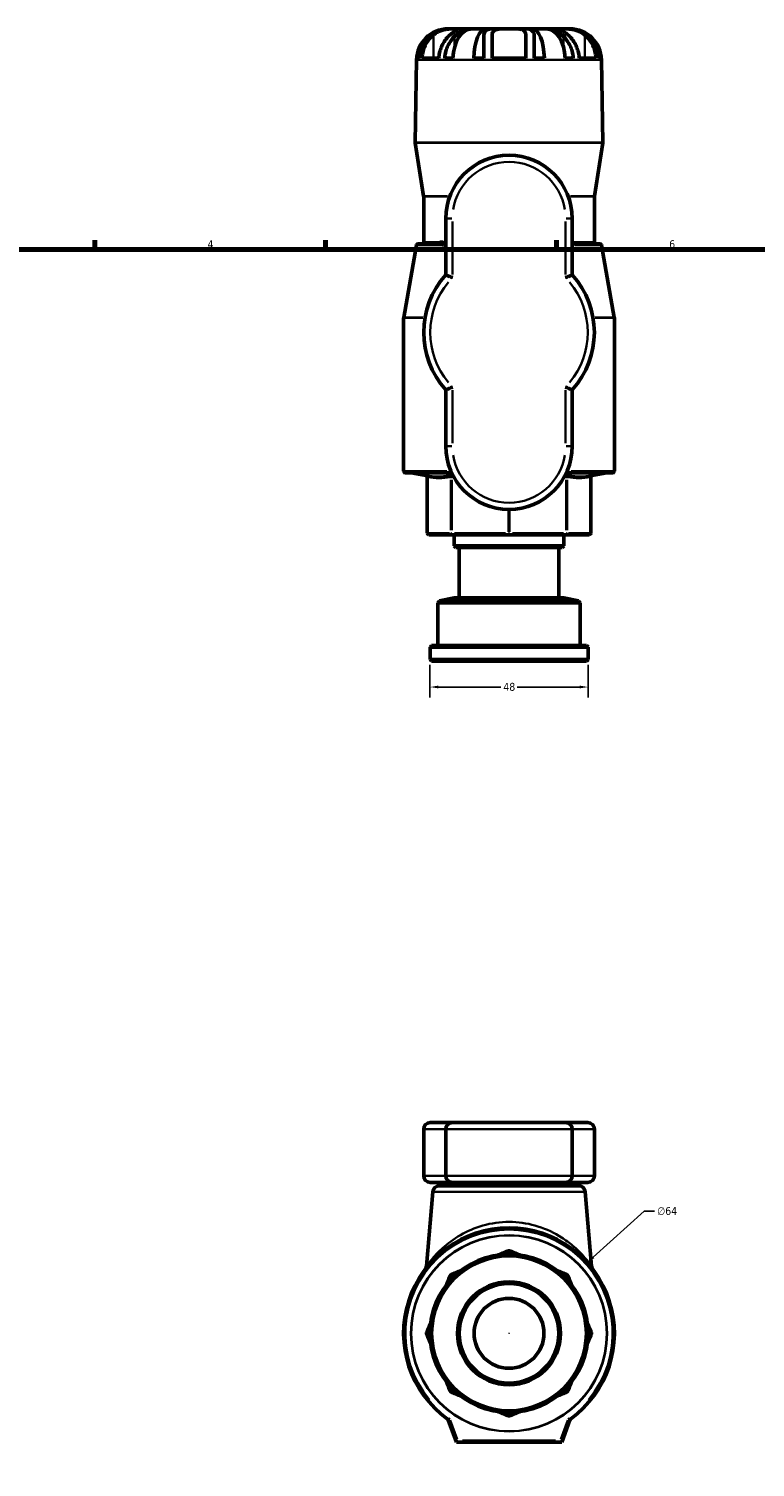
# Model space of a CAD drawing. Header units: millimetres. Extents: x -96 to 918, y -124 to 641.
# Tile 4 of 7: x 190 to 411, y 204 to 641. Entities that reach past the tile are written whole.
import ezdxf

# ---------------------------------------------------------------- set-up
doc = ezdxf.new("R2010")
doc.units = ezdxf.units.MM
for name, color, linetype, lineweight in [('Border (ANSI)', 7, 'Continuous', 70), ('Dimension (ANSI)', 7, 'Continuous', 25), ('Visible (ANSI)', 7, 'Continuous', 50), ('Visible Narrow (ANSI)', 7, 'Continuous', 35)]:
    doc.layers.add(name, color=color, linetype=linetype, lineweight=lineweight)
doc.styles.add('Note Text (ANSI)', font='tahoma.ttf')
doc.dimstyles.new('Default - mm (ANSI)', dxfattribs={"dimtxt": 2.4, "dimasz": 2.5, "dimexe": 3.175, "dimexo": 1.6002, "dimgap": 0.8, "dimtad": 0, "dimtoh": 1, "dimdec": 0, "dimrnd": 1e-08, "dimzin": 4, "dimdsep": 46, "dimtxsty": 'Note Text (ANSI)', "dimcen": 0.09, "dimdle": 10, "dimclrd": 256, "dimclre": 256, "dimclrt": 5, "dimadec": 1, "dimazin": 1, "dimtfac": 1.27, "dimtofl": 0, "dimtmove": 0, "dimatfit": 3, "dimfxl": 1, "dimtolj": 1, "dimtzin": 4, "dimlwd": -1, "dimlwe": -1, "dimarcsym": 0})

# ---------------------------------------------------------------- blocks, each defined once
blk = doc.blocks.new('Borders Default Border')
at = {"layer": 'Border (ANSI)'}
for p, q in [((210.25, 574), (210.25, 576.8)), ((280.33, 574), (280.33, 576.8)), ((350.42, 574), (350.42, 576.8))]:
    blk.add_line(p, q, dxfattribs=at)
at = {"layer": 'Border (ANSI)', "flags": 128}
blk.add_lwpolyline([(20, 20), (20, 574), (821, 574), (821, 20), (20, 20)], dxfattribs=at)
at = {"layer": 'Border (ANSI)', "color": 5, "true_color": 0x0000ff, "char_height": 2.4, "attachment_point": 7, "style": 'Note Text (ANSI)'}
for s, insert in [('4', (244.45, 574.4)), ('5', (314.67, 574.35)), ('6', (384.69, 574.35))]:
    blk.add_mtext(s, dxfattribs=dict(at, insert=insert))
blk = doc.blocks.new('*D11')
at = {"layer": 'Defpoints', "color": 0, "transparency": 16777216}
for p in [(359.78, 266.37), (312.28, 223.48)]:
    blk.add_point(p, dxfattribs=at)
at = {"layer": 'Dimension (ANSI)', "transparency": 16777216}
for p, q in [((377.08, 281.99), (361.64, 268.05)), ((380.23, 281.99), (377.08, 281.99)), ((335.94, 244.93), (336.12, 244.93)), ((336.03, 244.84), (336.03, 245.02))]:
    blk.add_line(p, q, dxfattribs=at)
blk.add_solid([(361.36, 268.36), (361.92, 267.74), (359.78, 266.37)], dxfattribs=at)
at = {"layer": 'Dimension (ANSI)', "color": 5, "transparency": 16777216, "insert": (381.03, 283.28), "char_height": 2.4, "attachment_point": 1, "style": 'Note Text (ANSI)'}
blk.add_mtext('\\A1;∅64', dxfattribs=at)
blk = doc.blocks.new('*D12')
at = {"layer": 'Defpoints', "color": 0, "transparency": 16777216}
for p in [(312.03, 449.48), (360.03, 449.48), (312.03, 441.14)]:
    blk.add_point(p, dxfattribs=at)
at = {"layer": 'Dimension (ANSI)', "transparency": 16777216}
for p, q in [((312.03, 447.88), (312.03, 437.97)), ((360.03, 447.88), (360.03, 437.97)), ((314.53, 441.14), (333.52, 441.14)), ((357.53, 441.14), (338.54, 441.14))]:
    blk.add_line(p, q, dxfattribs=at)
for points in [[(314.53, 441.56), (314.53, 440.73), (312.03, 441.14)], [(357.53, 441.56), (357.53, 440.73), (360.03, 441.14)]]:
    blk.add_solid(points, dxfattribs=at)
at = {"layer": 'Dimension (ANSI)', "color": 5, "transparency": 16777216, "insert": (334.32, 442.4), "char_height": 2.4, "attachment_point": 1, "style": 'Note Text (ANSI)'}
blk.add_mtext('\\A1;48', dxfattribs=at)

msp = doc.modelspace()

# ---------------------------------------------------------------- linework, layer by layer
at = {"layer": 'Visible (ANSI)'}
for p, q in [((317.5684, 640.9823), (317.7263, 640.9823)), ((317.7263, 640.9823), (317.7263, 640.9754)), ((317.7263, 640.9823), (318.135, 640.9823)), ((318.135, 640.9823), (320.0419, 640.9823)), ((320.0419, 640.9823), (323.1521, 640.9823)), ((323.1521, 640.9823), (323.1521, 640.5968)), ((323.1521, 640.9823), (324.7917, 640.9823)), ((324.7917, 640.9823), (328.9658, 640.9823)), ((328.3512, 638.5918), (328.3512, 632.0223)), ((328.9658, 640.9823), (328.9658, 640.4013)), ((328.9658, 640.9823), (331.0141, 640.9823)), ((330.9112, 632.0223), (330.9112, 639.1295)), ((331.0141, 640.9823), (336.0312, 640.9823)), ((336.0312, 640.9823), (341.0483, 640.9823)), ((341.0483, 640.9823), (343.0966, 640.9823)), ((341.1512, 639.1295), (341.1512, 632.0223)), ((343.0966, 640.9823), (347.2707, 640.9823)), ((343.0966, 640.9823), (343.0966, 640.4013)), ((343.7112, 632.0223), (343.7112, 638.5918)), ((347.2707, 640.9823), (348.9103, 640.9823)), ((348.9103, 640.9823), (348.9103, 640.5968)), ((348.9103, 640.9823), (352.0205, 640.9823)), ((352.0205, 640.9823), (353.9274, 640.9823)), ((353.9274, 640.9823), (354.3361, 640.9823)), ((354.3361, 640.9823), (354.3361, 640.9754)), ((354.3361, 640.9823), (354.4941, 640.9823)), ((307.9698, 631.5499), (307.532, 606.466)), ((308.2296, 632.0223), (308.8351, 632.0223)), ((309.5948, 632.0223), (314.7148, 632.0223)), ((316.5151, 632.0223), (318.9606, 632.0223)), ((325.3002, 632.0223), (328.3512, 632.0223)), ((330.9112, 632.0223), (341.1512, 632.0223)), ((343.7112, 632.0223), (346.7622, 632.0223)), ((353.1018, 632.0223), (355.5473, 632.0223)), ((357.3476, 632.0223), (362.4676, 632.0223)), ((363.2273, 632.0223), (363.8328, 632.0223)), ((364.0926, 631.5499), (364.5305, 606.466)), ((310.1051, 590.1411), (307.538, 606.3792)), ((361.9574, 590.1411), (364.5244, 606.3792)), ((310.1112, 576.2023), (310.1112, 590.0631)), ((361.9512, 576.2023), (361.9512, 590.0631)), ((316.8312, 583.3823), (316.8312, 566.2352)), ((355.2312, 566.2352), (355.2312, 583.3823)), ((307.9084, 575.2892), (304.0388, 553.3438)), ((308.4008, 575.7023), (316.8312, 575.7023)), ((355.2312, 575.7023), (363.6617, 575.7023)), ((364.1541, 575.2892), (368.0236, 553.3438)), ((304.0312, 506.6743), (304.0312, 553.257)), ((368.0312, 506.6743), (368.0312, 553.257)), ((316.8312, 531.4095), (316.8312, 514.2623)), ((355.2312, 514.2623), (355.2312, 531.4095)), ((318.6179, 506.1743), (304.5312, 506.1743)), ((310.7642, 505.3821), (306.3143, 506.1667)), ((311.1774, 487.8823), (311.1774, 504.8897)), ((367.5312, 506.1743), (353.4445, 506.1743)), ((360.885, 487.8823), (360.885, 504.8897)), ((361.2982, 505.3821), (365.7481, 506.1667)), ((311.6774, 487.3823), (318.8105, 487.3823)), ((318.8105, 487.3823), (336.0312, 487.3823)), ((319.3712, 484.0423), (319.3712, 487.3823)), ((336.0312, 487.3823), (353.252, 487.3823)), ((352.6913, 484.0423), (352.6913, 487.3823)), ((353.252, 487.3823), (360.385, 487.3823)), ((319.3712, 484.0423), (352.6913, 484.0423)), ((319.8712, 483.5423), (319.3712, 484.0423)), ((352.1913, 483.5423), (319.8712, 483.5423)), ((320.8857, 468.1823), (320.8857, 483.5423)), ((351.1767, 468.1823), (351.1767, 483.5423)), ((352.1913, 483.5423), (352.6913, 484.0423)), ((314.922, 467.3177), (314.4312, 466.7223)), ((319.3712, 468.1823), (314.922, 467.3177)), ((314.922, 467.3177), (357.1404, 467.3177)), ((352.6913, 468.1823), (319.3712, 468.1823)), ((352.6913, 468.1823), (357.1404, 467.3177)), ((357.1404, 467.3177), (357.6312, 466.7223)), ((357.6312, 466.7223), (314.4312, 466.7223)), ((314.4312, 453.7823), (314.4312, 466.7223)), ((357.6312, 453.7823), (357.6312, 466.7223)), ((312.5312, 453.7823), (312.0312, 453.2823)), ((360.0312, 453.2823), (312.0312, 453.2823)), ((312.0312, 449.4823), (312.0312, 453.2823)), ((312.5312, 453.7823), (359.5312, 453.7823)), ((359.5312, 453.7823), (360.0312, 453.2823)), ((360.0312, 449.4823), (360.0312, 453.2823)), ((312.0312, 449.4823), (360.0312, 449.4823)), ((312.5312, 448.9823), (312.0312, 449.4823)), ((359.5312, 448.9823), (312.5312, 448.9823)), ((359.5312, 448.9823), (360.0312, 449.4823)), ((310.1112, 292.7274), (310.1112, 306.9274)), ((312.1112, 308.9274), (318.8312, 308.9274)), ((316.8312, 306.9274), (316.8312, 292.7274)), ((318.8312, 308.9274), (353.2312, 308.9274)), ((353.2312, 308.9274), (359.9512, 308.9274)), ((355.2312, 306.9274), (355.2312, 292.7274)), ((361.9512, 292.7274), (361.9512, 306.9274)), ((318.8312, 290.7274), (312.1112, 290.7274)), ((314.8962, 289.7274), (357.1662, 289.7274)), ((353.2312, 290.7274), (318.8312, 290.7274)), ((324.0312, 289.7274), (324.0312, 290.7274)), ((348.0312, 289.7274), (348.0312, 290.7274)), ((359.9512, 290.7274), (353.2312, 290.7274)), ((312.9039, 287.9017), (310.9254, 265.2881)), ((359.1586, 287.9017), (361.137, 265.2881)), ((335.8399, 269.7431), (333.5633, 268.8001)), ((338.4991, 268.8001), (336.2226, 269.7431)), ((318.3485, 262.3395), (317.4055, 260.0629)), ((320.8957, 263.5531), (318.6191, 262.6101)), ((353.4433, 262.6101), (351.1667, 263.5531)), ((354.6569, 260.0629), (353.7139, 262.3395)), ((312.1584, 247.3953), (311.2155, 245.1187)), ((311.2155, 244.736), (312.1584, 242.4595)), ((360.847, 245.1187), (359.904, 247.3953)), ((359.904, 242.4595), (360.847, 244.736)), ((317.4055, 229.7919), (318.3485, 227.5153)), ((318.6191, 227.2447), (320.8957, 226.3017)), ((351.1667, 226.3017), (353.4433, 227.2447)), ((353.7139, 227.5153), (354.6569, 229.7919)), ((317.5741, 218.6783), (320.0312, 211.9274)), ((333.5633, 221.0546), (335.8399, 220.1116)), ((336.2226, 220.1116), (338.4991, 221.0546)), ((352.0312, 211.9274), (354.4884, 218.6783)), ((320.3813, 212.4274), (320.0312, 211.9274)), ((320.0312, 211.9274), (352.0312, 211.9274)), ((352.0312, 211.9274), (351.6811, 212.4274))]:
    msp.add_line(p, q, dxfattribs=at)
for radius in [24, 23.5, 15.6455, 15.1455, 10.6019]:
    msp.add_circle((336.0312, 244.9274), radius, dxfattribs=at)
for centre, radius, start, end in [((317.5684, 631.3823), 9.6, 90, 179), ((354.4941, 631.3823), 9.6, 1, 90), ((308.0319, 606.4573), 0.5, 179, 188.983443), ((364.0305, 606.4573), 0.5, 351.016557, 1), ((336.0312, 583.3823), 19.2, 0, 180), ((309.6112, 590.0631), 0.5, 0, 8.983443), ((362.4512, 590.0631), 0.5, 171.016557, 180), ((308.4008, 575.2023), 0.5, 90, 170), ((309.6112, 576.2023), 0.5, 270, 0), ((362.4512, 576.2023), 0.5, 180, 270), ((363.6617, 575.2023), 0.5, 10, 90), ((336.0312, 548.8223), 25.92, 137.794554, 222.205446), ((336.0312, 548.8223), 25.92, 317.794554, 42.205446), ((304.5312, 553.257), 0.5, 170, 180), ((367.5312, 553.257), 0.5, 0, 10), ((336.0312, 514.2623), 19.2, 180, 0), ((304.5312, 506.6743), 0.5, 180, 270), ((367.5312, 506.6743), 0.5, 270, 0), ((306.2275, 505.6743), 0.5, 80, 90), ((310.6774, 504.8897), 0.5, 0, 80), ((361.385, 504.8897), 0.5, 100, 180), ((365.835, 505.6743), 0.5, 90, 100), ((311.6774, 487.8823), 0.5, 180, 270), ((360.385, 487.8823), 0.5, 270, 0), ((312.1112, 306.9274), 2, 90, 180), ((318.8312, 306.9274), 2, 90, 180), ((353.2312, 306.9274), 2, 0, 90), ((359.9512, 306.9274), 2, 0, 90), ((312.1112, 292.7274), 2, 180, 270), ((318.8312, 292.7274), 2, 180, 270), ((353.2312, 292.7274), 2, 270, 0), ((359.9512, 292.7274), 2, 270, 0), ((314.8962, 287.7274), 2, 90, 175), ((357.1662, 287.7274), 2, 5, 90), ((336.0312, 244.9274), 32, 305.617347, 234.382653), ((336.0312, 269.2812), 0.5, 67.5, 112.5), ((308.933, 265.4624), 2, 322.845075, 355), ((318.8105, 262.1481), 0.5, 112.5, 157.5), ((353.252, 262.1481), 0.5, 22.5, 67.5), ((363.1294, 265.4624), 2, 185, 217.154925), ((311.6774, 244.9274), 0.5, 157.5, 202.5), ((360.385, 244.9274), 0.5, 337.5, 22.5), ((318.8105, 227.7066), 0.5, 202.5, 247.5), ((353.252, 227.7066), 0.5, 292.5, 337.5), ((317.1042, 218.5073), 0.5, 20, 54.382653), ((336.0312, 220.5735), 0.5, 247.5, 292.5), ((354.9582, 218.5073), 0.5, 125.617347, 160)]:
    msp.add_arc(centre, radius, start, end, dxfattribs=at)
for centre, ratio, start_param, end_param in [((317.7263, 631.3823), 0.99144486, 0, 1.50408018), ((324.7917, 631.3823), 0.60876143, 0, 1.50408018), ((328.9658, 631.3823), 0.38268343, 0, 1.50408018), ((343.0966, 631.3823), 0.38268343, 4.77910513, 6.28318531), ((347.2707, 631.3823), 0.60876143, 4.77910513, 6.28318531), ((354.3361, 631.3823), 0.99144486, 4.77910513, 6.28318531)]:
    msp.add_ellipse(centre, major_axis=(0, 9.6), ratio=ratio, start_param=start_param, end_param=end_param, dxfattribs=at)
for points, knots in [([(311.7679, 638.5918), (311.5975, 638.4273), (311.4362, 638.2584), (310.9177, 637.6741), (310.5507, 637.1793), (309.9169, 636.1107), (309.6502, 635.5368), (309.2537, 634.4531), (309.0857, 633.8447), (308.9058, 632.8222), (308.8588, 632.4162), (308.8351, 632.0223)], [5.354140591, 5.354140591, 5.354140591, 5.354140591, 5.426882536, 5.426882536, 5.605102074, 5.605102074, 5.783321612, 5.783321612, 5.95803257, 5.95803257, 6.070479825, 6.070479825, 6.070479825, 6.070479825]), ([(309.5948, 632.0223), (309.6183, 632.4221), (309.6653, 632.8345), (309.8453, 633.8698), (310.0132, 634.4849), (310.4076, 635.5748), (310.6712, 636.1496), (311.2983, 637.2215), (311.6616, 637.7186), (312.3274, 638.4791), (312.6739, 638.8207), (313.0479, 639.1295)], [0.062272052, 0.062272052, 0.062272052, 0.062272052, 0.176425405, 0.176425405, 0.35285081, 0.35285081, 0.530808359, 0.530808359, 0.708765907, 0.708765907, 0.855229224, 0.855229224, 0.855229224, 0.855229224]), ([(318.135, 640.9823), (317.6349, 640.9823), (317.1191, 640.9516), (316.188, 640.8195), (315.7837, 640.7367), (315.0985, 640.5474), (314.8174, 640.4548), (314.2497, 640.2358), (313.9657, 640.1083), (313.2275, 639.7274), (312.7959, 639.4502), (312.1769, 638.9667), (311.9666, 638.7837), (311.7679, 638.5918)], [-0.982647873, -0.982647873, -0.982647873, -0.982647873, -0.82213002, -0.82213002, -0.697745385, -0.697745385, -0.60845376, -0.60845376, -0.513362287, -0.513362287, -0.35244579, -0.35244579, -0.262483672, -0.262483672, -0.262483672, -0.262483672]), ([(313.0479, 639.1295), (313.1805, 639.239), (313.3174, 639.3435), (313.8351, 639.7096), (314.2476, 639.9451), (315.052, 640.3081), (315.4279, 640.4448), (316.2707, 640.6883), (316.7302, 640.7813), (317.7867, 640.9309), (318.3553, 640.961), (319.3302, 640.9851), (319.7331, 640.9823), (320.0419, 640.9823)], [-2.652104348, -2.652104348, -2.652104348, -2.652104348, -2.594237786, -2.594237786, -2.439296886, -2.439296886, -2.313053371, -2.313053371, -2.163200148, -2.163200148, -1.960498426, -1.960498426, -1.766286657, -1.766286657, -1.766286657, -1.766286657]), ([(318.1679, 639.1295), (317.7939, 638.8207), (317.4474, 638.4791), (316.7816, 637.7186), (316.4183, 637.2215), (315.7912, 636.1496), (315.5276, 635.5748), (315.1332, 634.4849), (314.9653, 633.8698), (314.7853, 632.8345), (314.7383, 632.4221), (314.7148, 632.0223)], [4.988888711, 4.988888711, 4.988888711, 4.988888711, 5.135352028, 5.135352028, 5.313309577, 5.313309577, 5.491267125, 5.491267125, 5.66769253, 5.66769253, 5.781845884, 5.781845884, 5.781845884, 5.781845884]), ([(316.5151, 632.0223), (316.5388, 632.4162), (316.5858, 632.8222), (316.7657, 633.8447), (316.9337, 634.4531), (317.3302, 635.5368), (317.5969, 636.1107), (318.2307, 637.1793), (318.5977, 637.6741), (319.1162, 638.2584), (319.2775, 638.4273), (319.4479, 638.5918)], [0.062263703, 0.062263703, 0.062263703, 0.062263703, 0.174710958, 0.174710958, 0.349421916, 0.349421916, 0.527641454, 0.527641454, 0.705860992, 0.705860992, 0.778602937, 0.778602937, 0.778602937, 0.778602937]), ([(320.0419, 640.9823), (320.0712, 640.9823), (320.0996, 640.9823), (320.4139, 640.9823), (320.6016, 640.9846), (320.7691, 640.9544), (320.731, 640.9175), (320.4632, 640.7511), (320.2966, 640.6537), (319.8955, 640.4024), (319.676, 640.2596), (319.1209, 639.8741), (318.7761, 639.619), (318.3346, 639.266), (318.2518, 639.1987), (318.1679, 639.1295)], [-1.766286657, -1.766286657, -1.766286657, -1.766286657, -1.747869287, -1.747869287, -1.55642376, -1.55642376, -1.351095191, -1.351095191, -1.206509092, -1.206509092, -1.079974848, -1.079974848, -0.917633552, -0.917633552, -0.880765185, -0.880765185, -0.880765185, -0.880765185]), ([(319.4479, 638.5918), (319.524, 638.6653), (319.6003, 638.7375), (320.1075, 639.2079), (320.5386, 639.5628), (321.1599, 640.0195), (321.3643, 640.1596), (321.7286, 640.3922), (321.8899, 640.4879), (322.2351, 640.6773), (322.4109, 640.7618), (322.8346, 640.937), (323.032, 640.9823), (323.1521, 640.9823)], [-0.753906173, -0.753906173, -0.753906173, -0.753906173, -0.719574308, -0.719574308, -0.526013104, -0.526013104, -0.426423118, -0.426423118, -0.339709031, -0.339709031, -0.228572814, -0.228572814, -0.035128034, -0.035128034, -0.035128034, -0.035128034]), ([(331.0141, 640.9823), (330.6766, 640.9823), (330.3667, 640.9606), (329.8043, 640.8584), (329.5567, 640.7785), (329.18, 640.5804), (329.0386, 640.4766), (328.7798, 640.2158), (328.67, 640.0546), (328.419, 639.5156), (328.3512, 639.0841), (328.3512, 638.5918)], [-0.719539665, -0.719539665, -0.719539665, -0.719539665, -0.585592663, -0.585592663, -0.450875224, -0.450875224, -0.347808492, -0.347808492, -0.230245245, -0.230245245, 0, 0, 0, 0]), ([(330.9112, 639.1295), (330.9112, 639.3944), (330.9513, 639.6364), (331.1086, 640.0113), (331.2033, 640.155), (331.4621, 640.4151), (331.6286, 640.5272), (332.1306, 640.7557), (332.5004, 640.8422), (333.4331, 640.9571), (334.0034, 640.9731), (335.0745, 640.9834), (335.552, 640.9823), (336.0312, 640.9823)], [-2.131985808, -2.131985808, -2.131985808, -2.131985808, -2.020038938, -2.020038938, -1.936170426, -1.936170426, -1.846748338, -1.846748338, -1.712734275, -1.712734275, -1.556507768, -1.556507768, -1.438216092, -1.438216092, -1.438216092, -1.438216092]), ([(336.0312, 640.9823), (336.2216, 640.9823), (336.4122, 640.9824), (337.1868, 640.9819), (337.755, 640.9817), (338.748, 640.9408), (339.1748, 640.9038), (339.8906, 640.7607), (340.1803, 640.6622), (340.5858, 640.4246), (340.7246, 640.3061), (340.9495, 640.0231), (341.0308, 639.8581), (341.1296, 639.5065), (341.1512, 639.324), (341.1512, 639.1295)], [-1.438216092, -1.438216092, -1.438216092, -1.438216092, -1.391224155, -1.391224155, -1.246616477, -1.246616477, -1.11864283, -1.11864283, -1.001499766, -1.001499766, -0.916784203, -0.916784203, -0.827368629, -0.827368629, -0.745036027, -0.745036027, -0.745036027, -0.745036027]), ([(343.7112, 638.5918), (343.7112, 638.9992), (343.6648, 639.3655), (343.5069, 639.818), (343.448, 639.9441), (343.3262, 640.1413), (343.27, 640.2173), (343.1431, 640.3606), (343.0722, 640.4274), (342.8769, 640.5811), (342.7443, 640.66), (342.1835, 640.9086), (341.6653, 640.9823), (341.0483, 640.9823)], [-0.719320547, -0.719320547, -0.719320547, -0.719320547, -0.529019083, -0.529019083, -0.447612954, -0.447612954, -0.390717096, -0.390717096, -0.33246511, -0.33246511, -0.244459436, -0.244459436, 0, 0, 0, 0]), ([(348.9103, 640.9823), (348.9233, 640.9823), (348.9373, 640.9818), (349.0872, 640.9708), (349.296, 640.9144), (349.7296, 640.725), (349.9078, 640.6357), (350.2793, 640.4257), (350.4679, 640.3097), (350.9361, 639.9982), (351.2213, 639.7906), (351.8767, 639.2698), (352.2474, 638.9462), (352.6146, 638.5918)], [-0.895980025, -0.895980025, -0.895980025, -0.895980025, -0.875027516, -0.875027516, -0.684891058, -0.684891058, -0.575321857, -0.575321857, -0.476253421, -0.476253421, -0.34137973, -0.34137973, -0.174811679, -0.174811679, -0.174811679, -0.174811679]), ([(353.8946, 639.1295), (353.6748, 639.3109), (353.4632, 639.478), (352.961, 639.8596), (352.6774, 640.0608), (352.1992, 640.3824), (352.0016, 640.5072), (351.6286, 640.7361), (351.4796, 640.8217), (351.2996, 640.9478), (351.3145, 640.9689), (351.5582, 640.984), (351.7521, 640.9823), (352.0205, 640.9823)], [-2.707799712, -2.707799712, -2.707799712, -2.707799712, -2.611616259, -2.611616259, -2.468131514, -2.468131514, -2.342004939, -2.342004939, -2.181335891, -2.181335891, -1.977272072, -1.977272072, -1.804506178, -1.804506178, -1.804506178, -1.804506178]), ([(352.0205, 640.9823), (352.0907, 640.9823), (352.1659, 640.9823), (352.5874, 640.9822), (353.0122, 640.9832), (354.0282, 640.9434), (354.6188, 640.8975), (355.6624, 640.7142), (356.0893, 640.6122), (356.8889, 640.3542), (357.2551, 640.2072), (358.0676, 639.8078), (358.4924, 639.5411), (358.922, 639.2049), (358.9686, 639.1675), (359.0146, 639.1295)], [-1.804506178, -1.804506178, -1.804506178, -1.804506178, -1.759360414, -1.759360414, -1.567219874, -1.567219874, -1.359324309, -1.359324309, -1.217316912, -1.217316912, -1.08975086, -1.08975086, -0.920881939, -0.920881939, -0.900106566, -0.900106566, -0.900106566, -0.900106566]), ([(352.6146, 638.5918), (352.785, 638.4273), (352.9462, 638.2584), (353.4647, 637.6741), (353.8317, 637.1793), (354.4655, 636.1107), (354.7323, 635.5368), (355.1287, 634.4531), (355.2967, 633.8447), (355.4767, 632.8222), (355.5236, 632.4162), (355.5473, 632.0223)], [5.353987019, 5.353987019, 5.353987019, 5.353987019, 5.426728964, 5.426728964, 5.604948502, 5.604948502, 5.78316804, 5.78316804, 5.957878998, 5.957878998, 6.070326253, 6.070326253, 6.070326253, 6.070326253]), ([(357.3476, 632.0223), (357.3241, 632.4221), (357.2771, 632.8345), (357.0971, 633.8698), (356.9293, 634.4849), (356.5348, 635.5748), (356.2712, 636.1496), (355.6442, 637.2215), (355.2808, 637.7186), (354.6151, 638.4791), (354.2685, 638.8207), (353.8946, 639.1295)], [0.062272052, 0.062272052, 0.062272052, 0.062272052, 0.176425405, 0.176425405, 0.35285081, 0.35285081, 0.530808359, 0.530808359, 0.708765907, 0.708765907, 0.855229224, 0.855229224, 0.855229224, 0.855229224]), ([(360.2946, 638.5918), (359.8888, 638.9835), (359.4361, 639.3373), (358.6401, 639.8301), (358.3286, 639.9969), (357.7596, 640.2568), (357.5092, 640.3574), (356.9686, 640.5462), (356.6789, 640.6312), (355.8922, 640.8213), (355.3958, 640.899), (354.5702, 640.97), (354.245, 640.9823), (353.9274, 640.9823)], [-0.864997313, -0.864997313, -0.864997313, -0.864997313, -0.682105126, -0.682105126, -0.573308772, -0.573308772, -0.491667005, -0.491667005, -0.401116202, -0.401116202, -0.249465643, -0.249465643, -0.147924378, -0.147924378, -0.147924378, -0.147924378]), ([(359.0146, 639.1295), (359.3885, 638.8207), (359.7351, 638.4791), (360.4008, 637.7186), (360.7642, 637.2215), (361.3912, 636.1496), (361.6548, 635.5748), (362.0493, 634.4849), (362.2171, 633.8698), (362.3971, 632.8345), (362.4441, 632.4221), (362.4676, 632.0223)], [4.988855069, 4.988855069, 4.988855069, 4.988855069, 5.135318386, 5.135318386, 5.313275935, 5.313275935, 5.491233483, 5.491233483, 5.667658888, 5.667658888, 5.781812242, 5.781812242, 5.781812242, 5.781812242]), ([(363.2273, 632.0223), (363.2036, 632.4162), (363.1567, 632.8222), (362.9767, 633.8447), (362.8087, 634.4531), (362.4123, 635.5368), (362.1455, 636.1107), (361.5117, 637.1793), (361.1447, 637.6741), (360.6262, 638.2584), (360.465, 638.4273), (360.2946, 638.5918)], [0.062263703, 0.062263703, 0.062263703, 0.062263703, 0.174710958, 0.174710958, 0.349421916, 0.349421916, 0.527641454, 0.527641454, 0.705860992, 0.705860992, 0.778602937, 0.778602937, 0.778602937, 0.778602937]), ([(318.8312, 565.4454), (318.8291, 565.4463), (318.827, 565.4471), (318.6758, 565.5082), (318.5269, 565.5681), (318.2361, 565.6844), (318.0946, 565.7406), (317.7296, 565.8852), (317.5202, 565.9673), (317.1814, 566.0996), (317.0506, 566.1503), (316.8758, 566.218), (316.8312, 566.2352), (316.8312, 566.2352)], [-0.654059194, -0.654059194, -0.654059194, -0.654059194, -0.6533749, -0.6533749, -0.605137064, -0.605137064, -0.557272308, -0.557272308, -0.475944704, -0.475944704, -0.400061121, -0.400061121, -0.32668745, -0.32668745, -0.32668745, -0.32668745]), ([(353.2312, 565.4454), (353.2333, 565.4463), (353.2354, 565.4471), (353.3866, 565.5082), (353.5356, 565.5681), (353.8264, 565.6844), (353.9678, 565.7406), (354.3328, 565.8852), (354.5422, 565.9673), (354.881, 566.0996), (355.0118, 566.1503), (355.1866, 566.218), (355.2312, 566.2352), (355.2312, 566.2352)], [-0.000684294, -0.000684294, -0.000684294, -0.000684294, 0, 0, 0.048237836, 0.048237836, 0.096102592, 0.096102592, 0.177430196, 0.177430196, 0.253313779, 0.253313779, 0.32668745, 0.32668745, 0.32668745, 0.32668745]), ([(318.8312, 532.1993), (318.8291, 532.1984), (318.827, 532.1976), (318.6758, 532.1364), (318.5269, 532.0766), (318.2361, 531.9603), (318.0946, 531.904), (317.7296, 531.7595), (317.5202, 531.6773), (317.1814, 531.5451), (317.0506, 531.4944), (316.8758, 531.4267), (316.8312, 531.4095), (316.8312, 531.4095)], [-0.000684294, -0.000684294, -0.000684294, -0.000684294, 0, 0, 0.048237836, 0.048237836, 0.096102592, 0.096102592, 0.177430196, 0.177430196, 0.253313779, 0.253313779, 0.32668745, 0.32668745, 0.32668745, 0.32668745]), ([(353.2312, 532.1993), (353.2333, 532.1984), (353.2354, 532.1976), (353.3866, 532.1364), (353.5356, 532.0766), (353.8264, 531.9603), (353.9678, 531.904), (354.3328, 531.7595), (354.5422, 531.6773), (354.881, 531.5451), (355.0118, 531.4944), (355.1866, 531.4267), (355.2312, 531.4095), (355.2312, 531.4095)], [-0.654059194, -0.654059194, -0.654059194, -0.654059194, -0.6533749, -0.6533749, -0.605137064, -0.605137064, -0.557272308, -0.557272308, -0.475944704, -0.475944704, -0.400061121, -0.400061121, -0.32668745, -0.32668745, -0.32668745, -0.32668745])]:
    msp.add_open_spline(points, degree=3, knots=knots, dxfattribs=at)
at = {"layer": 'Visible Narrow (ANSI)'}
for p, q in [((313.0479, 638.7741), (313.0479, 632.3777)), ((319.4479, 638.4257), (319.4479, 635.4346)), ((352.6146, 638.4257), (352.6146, 635.4346)), ((359.0146, 638.7741), (359.0146, 632.3777)), ((363.7471, 631.5499), (308.3153, 631.5499)), ((307.8829, 606.466), (364.1796, 606.466)), ((364.1736, 606.3792), (307.8888, 606.3792)), ((310.1261, 590.1411), (317.3228, 590.1411)), ((317.2968, 590.0631), (310.1321, 590.0631)), ((354.7396, 590.1411), (361.9364, 590.1411)), ((361.9303, 590.0631), (354.7657, 590.0631)), ((318.6743, 583.3823), (316.8374, 583.3823)), ((318.8312, 566.3422), (318.8312, 582.4855)), ((353.2312, 582.4855), (353.2312, 566.3422)), ((353.3881, 583.3823), (355.2251, 583.3823)), ((316.0058, 575.2892), (307.932, 575.2892)), ((310.1288, 576.2023), (316.203, 576.2023)), ((355.8594, 576.2023), (361.9336, 576.2023)), ((364.1305, 575.2892), (356.0567, 575.2892)), ((309.8833, 553.257), (304.0479, 553.257)), ((304.0556, 553.3438), (309.8979, 553.3438)), ((362.1646, 553.3438), (368.0069, 553.3438)), ((368.0145, 553.257), (362.1791, 553.257)), ((318.8312, 515.1592), (318.8312, 531.3024)), ((353.2312, 531.3024), (353.2312, 515.1592)), ((318.6743, 514.2623), (316.8374, 514.2623)), ((353.3881, 514.2623), (355.2251, 514.2623)), ((304.0702, 506.6743), (317.0985, 506.6743)), ((354.9639, 506.6743), (367.9923, 506.6743)), ((317.5035, 506.1667), (306.3475, 506.1667)), ((311.2155, 488.7321), (311.2155, 504.027)), ((318.3485, 504.027), (318.3485, 488.7321)), ((318.6191, 488.7321), (318.6191, 504.027)), ((353.4433, 504.027), (353.4433, 488.7321)), ((353.7139, 488.7321), (353.7139, 504.027)), ((365.715, 506.1667), (354.5589, 506.1667)), ((360.847, 504.027), (360.847, 488.7321)), ((335.8399, 494.7042), (335.8399, 488.2414)), ((336.2226, 488.2414), (336.2226, 494.7042)), ((311.1775, 487.8823), (311.2118, 487.8823)), ((317.9919, 487.8823), (311.5721, 487.8823)), ((318.3564, 487.8823), (318.6011, 487.8823)), ((334.9788, 487.8823), (319.4802, 487.8823)), ((335.8582, 487.8823), (336.2043, 487.8823)), ((352.5823, 487.8823), (337.0836, 487.8823)), ((353.4613, 487.8823), (353.706, 487.8823)), ((360.4903, 487.8823), (354.0706, 487.8823)), ((360.8507, 487.8823), (360.8849, 487.8823)), ((316.203, 306.9274), (310.1288, 306.9274)), ((354.9948, 306.9274), (317.0676, 306.9274)), ((361.9336, 306.9274), (355.8594, 306.9274)), ((310.1288, 292.7274), (316.203, 292.7274)), ((317.0676, 292.7274), (354.9948, 292.7274)), ((355.8594, 292.7274), (361.9336, 292.7274)), ((358.8738, 287.9017), (313.1886, 287.9017)), ((335.1815, 268.9292), (335.9865, 269.2627)), ((336.0162, 269.3174), (335.8405, 269.7417)), ((336.222, 269.7417), (336.0462, 269.3174)), ((336.0759, 269.2627), (336.881, 268.9292)), ((318.7742, 262.1631), (318.3499, 262.3389)), ((318.4585, 261.2984), (318.7919, 262.1034)), ((318.6197, 262.6086), (318.7955, 262.1844)), ((318.8552, 262.1667), (319.6602, 262.5001)), ((352.4022, 262.5001), (353.2073, 262.1667)), ((353.267, 262.1844), (353.4427, 262.6086)), ((353.2705, 262.1034), (353.6039, 261.2984)), ((353.7125, 262.3389), (353.2882, 262.1631)), ((311.2169, 245.1181), (311.6412, 244.9424)), ((311.6412, 244.9124), (311.2169, 244.7366)), ((311.6959, 244.9721), (312.0294, 245.7771)), ((312.0294, 244.0776), (311.6959, 244.8826)), ((360.0331, 245.7771), (360.3665, 244.9721)), ((360.3665, 244.8826), (360.0331, 244.0776)), ((360.4213, 244.9424), (360.8456, 245.1181)), ((360.8456, 244.7366), (360.4213, 244.9124)), ((318.3499, 227.5159), (318.7742, 227.6916)), ((318.7919, 227.7513), (318.4585, 228.5564)), ((318.7955, 227.6704), (318.6197, 227.2461)), ((319.6602, 227.3546), (318.8552, 227.6881)), ((353.2073, 227.6881), (352.4022, 227.3546)), ((353.4427, 227.2461), (353.267, 227.6704)), ((353.6039, 228.5564), (353.2705, 227.7513)), ((353.2882, 227.6916), (353.7125, 227.5159)), ((317.6637, 219.2884), (317.3963, 218.915)), ((317.5755, 218.6789), (318.0071, 218.8359)), ((320.2645, 212.7485), (318.1608, 218.5282)), ((335.9865, 220.5921), (335.1815, 220.9255)), ((335.8405, 220.113), (336.0162, 220.5373)), ((336.0462, 220.5373), (336.222, 220.113)), ((336.881, 220.9255), (336.0759, 220.5921)), ((353.9017, 218.5282), (351.798, 212.7485)), ((354.0554, 218.8359), (354.4869, 218.6789)), ((354.6661, 218.915), (354.3987, 219.2884)), ((350.1161, 212.4274), (321.9463, 212.4274))]:
    msp.add_line(p, q, dxfattribs=at)
for radius in [29.8037, 29.7169]:
    msp.add_circle((336.0312, 244.9274), radius, dxfattribs=at)
for centre, radius, start, end in [((336.0312, 583.3823), 17.2, 9, 171), ((336.0312, 548.8223), 23.92, 140.379497, 219.620503), ((336.0312, 548.8223), 23.92, 320.379497, 39.620503), ((336.0312, 514.2623), 17.2, 189, 351), ((336.0312, 244.9274), 31.5, 320.055612, 219.944388), ((317.1042, 218.5073), 1, 21.719133, 52.66352), ((354.9582, 218.5073), 1, 127.33648, 158.280867)]:
    msp.add_arc(centre, radius, start, end, dxfattribs=at)
for centre, major_axis, ratio, start_param, end_param in [((310.7535, 504.8768), (0.0837, 0.4929), 0.92193378, 4.93816313, 6.20596566), ((317.8866, 504.8768), (-0.0837, 0.4929), 0.92193378, 4.62748178, 5.8952843), ((318.4278, 504.8768), (0.0351, 0.4988), 0.38187747, 4.80968471, 6.07748723), ((353.6347, 504.8768), (-0.0351, 0.4988), 0.38187747, 0.20569807, 1.4735006), ((354.1759, 504.8768), (0.0837, 0.4929), 0.92193378, 0.38790101, 1.65570353), ((361.3089, 504.8768), (-0.0837, 0.4929), 0.92193378, 0.07721965, 1.34502217), ((311.6774, 487.8823), (0, -0.5), 0.92387953, 4.7909288, 6.20464549), ((318.8105, 487.8823), (0, -0.5), 0.92387953, 4.7909288, 6.20464549), ((318.8105, 487.8823), (0, -0.5), 0.38268343, 4.7909288, 6.20464549), ((336.0312, 487.8823), (0, -0.5), 0.38268343, 4.7909288, 6.20464549), ((336.0312, 487.8823), (0, -0.5), 0.38268343, 0.07853982, 1.49225651), ((353.252, 487.8823), (0, -0.5), 0.38268343, 0.07853982, 1.49225651), ((353.252, 487.8823), (0, -0.5), 0.92387953, 0.07853982, 1.49225651), ((360.385, 487.8823), (0, -0.5), 0.92387953, 0.07853982, 1.49225651), ((335.6485, 270.2051), (0.1913, -0.4619), 0.06486682, 4.94494931, 6.21275183), ((336.4139, 270.2051), (-0.1913, -0.4619), 0.06486682, 0.07043347, 1.338236), ((317.8866, 262.5308), (0.4619, -0.1913), 0.06486682, 4.94494931, 6.21275183), ((318.4278, 263.072), (0.1913, -0.4619), 0.06486682, 0.07043347, 1.338236), ((353.6347, 263.072), (-0.1913, -0.4619), 0.06486682, 4.94494931, 6.21275183), ((354.1759, 262.5308), (-0.4619, -0.1913), 0.06486682, 0.07043347, 1.338236), ((310.7535, 245.3101), (0.4619, -0.1913), 0.06486682, 0.07043347, 1.338236), ((310.7535, 244.5447), (0.4619, 0.1913), 0.06486682, 4.94494931, 6.21275183), ((361.3089, 245.3101), (-0.4619, -0.1913), 0.06486682, 4.94494931, 6.21275183), ((361.3089, 244.5447), (-0.4619, 0.1913), 0.06486682, 0.07043347, 1.338236), ((317.8866, 227.3239), (0.4619, 0.1913), 0.06486682, 0.07043347, 1.338236), ((318.4278, 226.7827), (0.1913, 0.4619), 0.06486682, 4.94494931, 6.21275183), ((353.6347, 226.7827), (-0.1913, 0.4619), 0.06486682, 0.07043347, 1.338236), ((354.1759, 227.3239), (-0.4619, 0.1913), 0.06486682, 4.94494931, 6.21275183), ((335.6485, 219.6497), (0.1913, 0.4619), 0.06486682, 0.07043347, 1.338236), ((336.4139, 219.6497), (-0.1913, 0.4619), 0.06486682, 4.94494931, 6.21275183)]:
    msp.add_ellipse(centre, major_axis=major_axis, ratio=ratio, start_param=start_param, end_param=end_param, dxfattribs=at)
for points, knots in [([(310.8403, 505.3692), (310.8043, 505.3753), (310.7806, 505.3793), (310.7662, 505.3817), (310.7642, 505.3821), (310.7642, 505.3821)], [-0.0785940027, -0.0785940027, -0.0785940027, -0.0785940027, -0.0502846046, -0.0502846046, -0.0392960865, -0.0392960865, -0.0392960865, -0.0392960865]), ([(317.9489, 505.3692), (317.8886, 505.3589), (317.8283, 505.3488), (316.6477, 505.1561), (315.525, 505.0552), (314.4003, 505.0552), (313.2755, 505.0552), (312.1488, 505.1561), (310.9616, 505.3488), (310.901, 505.3589), (310.8403, 505.3692)], [-3.59469497, -3.59469497, -3.59469497, -3.59469497, -3.54704075, -3.54704075, -2.66203107, -2.66203107, -2.66203107, -1.77702139, -1.77702139, -1.72936717, -1.72936717, -1.72936717, -1.72936717]), ([(311.1774, 504.8897), (311.1774, 504.8897), (311.1784, 504.8893), (311.1856, 504.8869), (311.1974, 504.8829), (311.2155, 504.8768)], [0.0392960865, 0.0392960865, 0.0392960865, 0.0392960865, 0.0502846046, 0.0502846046, 0.0785940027, 0.0785940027, 0.0785940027, 0.0785940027]), ([(311.2155, 504.8768), (311.2761, 504.8664), (311.3368, 504.8564), (312.5242, 504.6636), (313.6531, 504.5628), (314.782, 504.5628), (315.9109, 504.5628), (317.0397, 504.6636), (318.2272, 504.8564), (318.2879, 504.8664), (318.3485, 504.8768)], [1.72936717, 1.72936717, 1.72936717, 1.72936717, 1.77702139, 1.77702139, 2.66203107, 2.66203107, 2.66203107, 3.54704075, 3.54704075, 3.59469497, 3.59469497, 3.59469497, 3.59469497]), ([(318.4882, 505.3692), (318.4015, 505.3753), (318.3197, 505.3793), (318.1661, 505.383), (318.0959, 505.3822), (318.0036, 505.3765), (317.9734, 505.3733), (317.9489, 505.3692)], [-0.0785940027, -0.0785940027, -0.0785940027, -0.0785940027, -0.0502846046, -0.0502846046, -0.0193402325, -0.0193402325, 0, 0, 0, 0]), ([(318.3485, 504.8768), (318.3608, 504.8809), (318.376, 504.8841), (318.4224, 504.8898), (318.4576, 504.8906), (318.5346, 504.8869), (318.5756, 504.8829), (318.6191, 504.8768)], [0, 0, 0, 0, 0.0193402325, 0.0193402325, 0.0502846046, 0.0502846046, 0.0785940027, 0.0785940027, 0.0785940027, 0.0785940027]), ([(319.0346, 505.3317), (318.9986, 505.3341), (318.9626, 505.3365), (318.7804, 505.3488), (318.6343, 505.3589), (318.4882, 505.3692)], [-1.7887765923, -1.7887765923, -1.7887765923, -1.7887765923, -1.7770213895, -1.7770213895, -1.7293671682, -1.7293671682, -1.7293671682, -1.7293671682]), ([(318.6191, 504.8768), (318.7656, 504.8664), (318.912, 504.8564), (319.1416, 504.8409), (319.2247, 504.8354), (319.3079, 504.83)], [1.7293671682, 1.7293671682, 1.7293671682, 1.7293671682, 1.7770213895, 1.7770213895, 1.8040598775, 1.8040598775, 1.8040598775, 1.8040598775]), ([(352.7546, 504.83), (352.8377, 504.8354), (352.9208, 504.8409), (353.1504, 504.8564), (353.2969, 504.8664), (353.4433, 504.8768)], [3.5200022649, 3.5200022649, 3.5200022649, 3.5200022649, 3.5470407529, 3.5470407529, 3.5946949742, 3.5946949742, 3.5946949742, 3.5946949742]), ([(353.5742, 505.3692), (353.4281, 505.3589), (353.282, 505.3488), (353.0999, 505.3365), (353.0638, 505.3341), (353.0278, 505.3317)], [-3.5946949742, -3.5946949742, -3.5946949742, -3.5946949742, -3.5470407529, -3.5470407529, -3.5352855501, -3.5352855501, -3.5352855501, -3.5352855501]), ([(353.4433, 504.8768), (353.473, 504.8809), (353.5016, 504.8841), (353.5714, 504.8898), (353.6099, 504.8906), (353.6717, 504.8869), (353.6959, 504.8829), (353.7139, 504.8768)], [0, 0, 0, 0, 0.0193402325, 0.0193402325, 0.0502846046, 0.0502846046, 0.0785940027, 0.0785940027, 0.0785940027, 0.0785940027]), ([(354.1135, 505.3692), (354.0777, 505.3753), (354.0295, 505.3793), (353.9065, 505.383), (353.8296, 505.3822), (353.6904, 505.3765), (353.6335, 505.3733), (353.5742, 505.3692)], [-0.0785940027, -0.0785940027, -0.0785940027, -0.0785940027, -0.0502846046, -0.0502846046, -0.0193402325, -0.0193402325, 0, 0, 0, 0]), ([(353.7139, 504.8768), (353.7746, 504.8664), (353.8352, 504.8564), (355.0227, 504.6636), (356.1515, 504.5628), (357.2804, 504.5628), (358.4094, 504.5628), (359.5382, 504.6636), (360.7257, 504.8564), (360.7863, 504.8664), (360.847, 504.8768)], [1.72936717, 1.72936717, 1.72936717, 1.72936717, 1.77702139, 1.77702139, 2.66203107, 2.66203107, 2.66203107, 3.54704075, 3.54704075, 3.59469497, 3.59469497, 3.59469497, 3.59469497]), ([(361.2221, 505.3692), (361.1615, 505.3589), (361.1008, 505.3488), (359.9137, 505.1561), (358.7869, 505.0552), (357.6622, 505.0552), (356.5374, 505.0552), (355.4148, 505.1561), (354.2342, 505.3488), (354.1738, 505.3589), (354.1135, 505.3692)], [-3.59469497, -3.59469497, -3.59469497, -3.59469497, -3.54704075, -3.54704075, -2.66203107, -2.66203107, -2.66203107, -1.77702139, -1.77702139, -1.72936717, -1.72936717, -1.72936717, -1.72936717]), ([(360.847, 504.8768), (360.8593, 504.8809), (360.8687, 504.8841), (360.8817, 504.8885), (360.885, 504.8897), (360.885, 504.8897)], [0, 0, 0, 0, 0.0193402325, 0.0193402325, 0.0392960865, 0.0392960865, 0.0392960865, 0.0392960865]), ([(361.2982, 505.3821), (361.2982, 505.3821), (361.2916, 505.3809), (361.2656, 505.3765), (361.2467, 505.3733), (361.2221, 505.3692)], [-0.0392960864, -0.0392960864, -0.0392960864, -0.0392960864, -0.0193402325, -0.0193402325, 0, 0, 0, 0]), ([(361.1369, 265.2883), (361.137, 265.2882), (361.1357, 265.2899), (361.1, 265.3404), (360.8433, 265.7089), (359.9827, 266.8359), (359.3879, 267.577), (357.7552, 269.39), (356.6424, 270.4986), (354.3432, 272.425), (353.228, 273.2549), (349.9121, 275.3664), (347.4957, 276.549), (342.4012, 278.1577), (339.7667, 278.6354), (334.3634, 278.8339), (331.6069, 278.5345), (326.5093, 277.273), (324.1633, 276.3322), (319.9042, 274.0522), (318.0069, 272.6972), (315.1175, 270.2141), (314.0177, 269.0887), (312.6472, 267.5301), (312.2265, 267.0142), (311.3904, 265.9444), (311.0644, 265.4836), (310.9375, 265.3051), (310.9256, 265.2886), (310.9257, 265.2888)], [0.45019643, 0.45019643, 0.45019643, 0.45019643, 0.49430763, 0.49430763, 1.07419888, 1.07419888, 1.64713684, 1.64713684, 2.3665941, 2.3665941, 2.92463799, 2.92463799, 3.88086349, 3.88086349, 4.75024864, 4.75024864, 5.63932212, 5.63932212, 6.51214655, 6.51214655, 7.42237076, 7.42237076, 8.15528136, 8.15528136, 8.55931886, 8.55931886, 9.14502391, 9.14502391, 9.28095804, 9.28095804, 9.28095804, 9.28095804]), ([(335.6498, 270.1183), (335.5039, 270.0576), (335.3579, 269.997), (334.1202, 269.4826), (333.0279, 269.0289), (331.9351, 268.5753)], [-3.594694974, -3.594694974, -3.594694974, -3.594694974, -3.547040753, -3.547040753, -3.190605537, -3.190605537, -3.190605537, -3.190605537]), ([(336.4126, 270.1183), (336.3259, 270.1543), (336.234, 270.178), (336.0383, 270.1996), (335.9344, 270.195), (335.7707, 270.1618), (335.7091, 270.1429), (335.6498, 270.1183)], [-0.0785940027, -0.0785940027, -0.0785940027, -0.0785940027, -0.0502846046, -0.0502846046, -0.0193402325, -0.0193402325, 0, 0, 0, 0]), ([(340.1273, 268.5753), (339.0346, 269.0289), (337.9422, 269.4826), (336.7045, 269.997), (336.5585, 270.0576), (336.4126, 270.1183)], [-2.133456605, -2.133456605, -2.133456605, -2.133456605, -1.777021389, -1.777021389, -1.729367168, -1.729367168, -1.729367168, -1.729367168]), ([(317.9489, 262.4704), (317.8886, 262.3243), (317.8283, 262.1782), (317.3168, 260.9393), (316.8652, 259.846), (316.4133, 258.7526)], [-3.594694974, -3.594694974, -3.594694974, -3.594694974, -3.547040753, -3.547040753, -3.190605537, -3.190605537, -3.190605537, -3.190605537]), ([(318.4882, 263.0097), (318.4015, 262.9739), (318.3197, 262.9256), (318.1661, 262.8026), (318.0959, 262.7258), (318.0036, 262.5866), (317.9734, 262.5296), (317.9489, 262.4704)], [-0.0785940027, -0.0785940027, -0.0785940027, -0.0785940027, -0.0502846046, -0.0502846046, -0.0193402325, -0.0193402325, 0, 0, 0, 0]), ([(322.206, 264.5453), (321.1126, 264.0934), (320.0193, 263.6418), (318.7804, 263.1303), (318.6343, 263.07), (318.4882, 263.0097)], [-2.133456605, -2.133456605, -2.133456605, -2.133456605, -1.777021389, -1.777021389, -1.729367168, -1.729367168, -1.729367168, -1.729367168]), ([(353.5742, 263.0097), (353.4281, 263.07), (353.282, 263.1303), (352.0431, 263.6418), (350.9499, 264.0934), (349.8564, 264.5453)], [-3.594694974, -3.594694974, -3.594694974, -3.594694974, -3.547040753, -3.547040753, -3.190605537, -3.190605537, -3.190605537, -3.190605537]), ([(354.1135, 262.4704), (354.0777, 262.5571), (354.0295, 262.6389), (353.9065, 262.7925), (353.8296, 262.8627), (353.6904, 262.955), (353.6335, 262.9852), (353.5742, 263.0097)], [-0.0785940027, -0.0785940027, -0.0785940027, -0.0785940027, -0.0502846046, -0.0502846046, -0.0193402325, -0.0193402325, 0, 0, 0, 0]), ([(355.6492, 258.7526), (355.1972, 259.846), (354.7457, 260.9393), (354.2342, 262.1782), (354.1738, 262.3243), (354.1135, 262.4704)], [-2.133456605, -2.133456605, -2.133456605, -2.133456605, -1.777021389, -1.777021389, -1.729367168, -1.729367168, -1.729367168, -1.729367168]), ([(312.3833, 249.0235), (311.9297, 247.9307), (311.476, 246.8384), (310.9616, 245.6006), (310.901, 245.4547), (310.8403, 245.3087)], [-2.133456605, -2.133456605, -2.133456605, -2.133456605, -1.777021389, -1.777021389, -1.729367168, -1.729367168, -1.729367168, -1.729367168]), ([(361.2221, 245.3087), (361.1615, 245.4547), (361.1008, 245.6006), (360.5865, 246.8384), (360.1327, 247.9307), (359.6791, 249.0235)], [-3.594694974, -3.594694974, -3.594694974, -3.594694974, -3.547040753, -3.547040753, -3.190605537, -3.190605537, -3.190605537, -3.190605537]), ([(310.8403, 245.3087), (310.8043, 245.222), (310.7806, 245.1301), (310.7589, 244.9345), (310.7636, 244.8305), (310.7968, 244.6669), (310.8157, 244.6052), (310.8403, 244.546)], [-0.0785940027, -0.0785940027, -0.0785940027, -0.0785940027, -0.0502846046, -0.0502846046, -0.0193402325, -0.0193402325, 0, 0, 0, 0]), ([(361.2221, 244.546), (361.2581, 244.6327), (361.2818, 244.7246), (361.3035, 244.9202), (361.2988, 245.0242), (361.2656, 245.1878), (361.2467, 245.2495), (361.2221, 245.3087)], [-0.0785940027, -0.0785940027, -0.0785940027, -0.0785940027, -0.0502846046, -0.0502846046, -0.0193402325, -0.0193402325, 0, 0, 0, 0]), ([(310.8403, 244.546), (310.901, 244.4001), (310.9616, 244.2541), (311.476, 243.0164), (311.9297, 241.924), (312.3833, 240.8313)], [-3.594694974, -3.594694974, -3.594694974, -3.594694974, -3.547040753, -3.547040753, -3.190605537, -3.190605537, -3.190605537, -3.190605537]), ([(359.6791, 240.8313), (360.1327, 241.924), (360.5865, 243.0164), (361.1008, 244.2541), (361.1615, 244.4001), (361.2221, 244.546)], [-2.133456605, -2.133456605, -2.133456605, -2.133456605, -1.777021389, -1.777021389, -1.729367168, -1.729367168, -1.729367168, -1.729367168]), ([(316.4133, 231.1022), (316.8652, 230.0087), (317.3168, 228.9155), (317.8283, 227.6766), (317.8886, 227.5305), (317.9489, 227.3844)], [-2.133456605, -2.133456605, -2.133456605, -2.133456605, -1.777021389, -1.777021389, -1.729367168, -1.729367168, -1.729367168, -1.729367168]), ([(317.9489, 227.3844), (317.9847, 227.2976), (318.033, 227.2158), (318.156, 227.0622), (318.2328, 226.992), (318.372, 226.8998), (318.429, 226.8695), (318.4882, 226.8451)], [-0.0785940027, -0.0785940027, -0.0785940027, -0.0785940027, -0.0502846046, -0.0502846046, -0.0193402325, -0.0193402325, 0, 0, 0, 0]), ([(353.5742, 226.8451), (353.661, 226.8809), (353.7427, 226.9291), (353.8964, 227.0521), (353.9666, 227.1289), (354.0588, 227.2681), (354.0891, 227.3251), (354.1135, 227.3844)], [-0.0785940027, -0.0785940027, -0.0785940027, -0.0785940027, -0.0502846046, -0.0502846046, -0.0193402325, -0.0193402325, 0, 0, 0, 0]), ([(354.1135, 227.3844), (354.1738, 227.5305), (354.2342, 227.6766), (354.7457, 228.9155), (355.1972, 230.0087), (355.6492, 231.1022)], [-3.594694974, -3.594694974, -3.594694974, -3.594694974, -3.547040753, -3.547040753, -3.190605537, -3.190605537, -3.190605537, -3.190605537]), ([(318.4882, 226.8451), (318.6343, 226.7847), (318.7804, 226.7244), (320.0193, 226.2129), (321.1126, 225.7613), (322.206, 225.3094)], [-3.594694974, -3.594694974, -3.594694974, -3.594694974, -3.547040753, -3.547040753, -3.190605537, -3.190605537, -3.190605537, -3.190605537]), ([(349.8564, 225.3094), (350.9499, 225.7613), (352.0431, 226.2129), (353.282, 226.7244), (353.4281, 226.7847), (353.5742, 226.8451)], [-2.133456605, -2.133456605, -2.133456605, -2.133456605, -1.777021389, -1.777021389, -1.729367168, -1.729367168, -1.729367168, -1.729367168]), ([(331.9351, 221.2795), (333.0279, 220.8259), (334.1202, 220.3721), (335.3579, 219.8578), (335.5039, 219.7971), (335.6498, 219.7365)], [-2.133456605, -2.133456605, -2.133456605, -2.133456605, -1.777021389, -1.777021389, -1.729367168, -1.729367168, -1.729367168, -1.729367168]), ([(335.6498, 219.7365), (335.7365, 219.7005), (335.8285, 219.6767), (336.0241, 219.6551), (336.128, 219.6598), (336.2917, 219.693), (336.3534, 219.7119), (336.4126, 219.7365)], [-0.0785940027, -0.0785940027, -0.0785940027, -0.0785940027, -0.0502846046, -0.0502846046, -0.0193402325, -0.0193402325, 0, 0, 0, 0]), ([(336.4126, 219.7365), (336.5585, 219.7971), (336.7045, 219.8578), (337.9422, 220.3721), (339.0346, 220.8259), (340.1273, 221.2795)], [-3.594694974, -3.594694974, -3.594694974, -3.594694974, -3.547040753, -3.547040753, -3.190605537, -3.190605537, -3.190605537, -3.190605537])]:
    msp.add_open_spline(points, degree=3, knots=knots, dxfattribs=at)

# ---------------------------------------------------------------- block references
msp.add_blockref('Borders Default Border', (0, 0))

# ---------------------------------------------------------------- dimensions: what is measured, and where the dimension line sits
at = {"layer": 'Dimension (ANSI)'}
dim = msp.add_linear_dim(base=(312.0312, 441.1443), p1=(360.0312, 449.4823), p2=(312.0312, 449.4823), dimstyle='Default - mm (ANSI)', override={"dimgap": 0.8, "dimtoh": 0, "dimdec": 0, "dimtol": 0, "dimlim": 0, "dimtp": 0, "dimtm": 0, "dimtdec": 2, "dimatfit": 1}, dxfattribs=at)
dim.commit()
dim.dimension.update_dxf_attribs({"geometry": '*D12', "text_midpoint": (336.0312, 441.1443), "dimtype": 160})
dim = msp.add_diameter_dim_2p(p1=(312.28, 223.4826), p2=(359.7825, 266.3722), dimstyle='Default - mm (ANSI)', override={"dimgap": 0.8, "dimtih": 1, "dimdec": 0, "dimlfac": 1, "dimtol": 0, "dimlim": 0, "dimtp": 0, "dimtm": 0, "dimtdec": 2}, dxfattribs=at)
dim.commit()
dim.dimension.update_dxf_attribs({"geometry": '*D11', "text_midpoint": (384.0282, 281.9922), "dimtype": 163})

doc.saveas('drawing.dxf')
